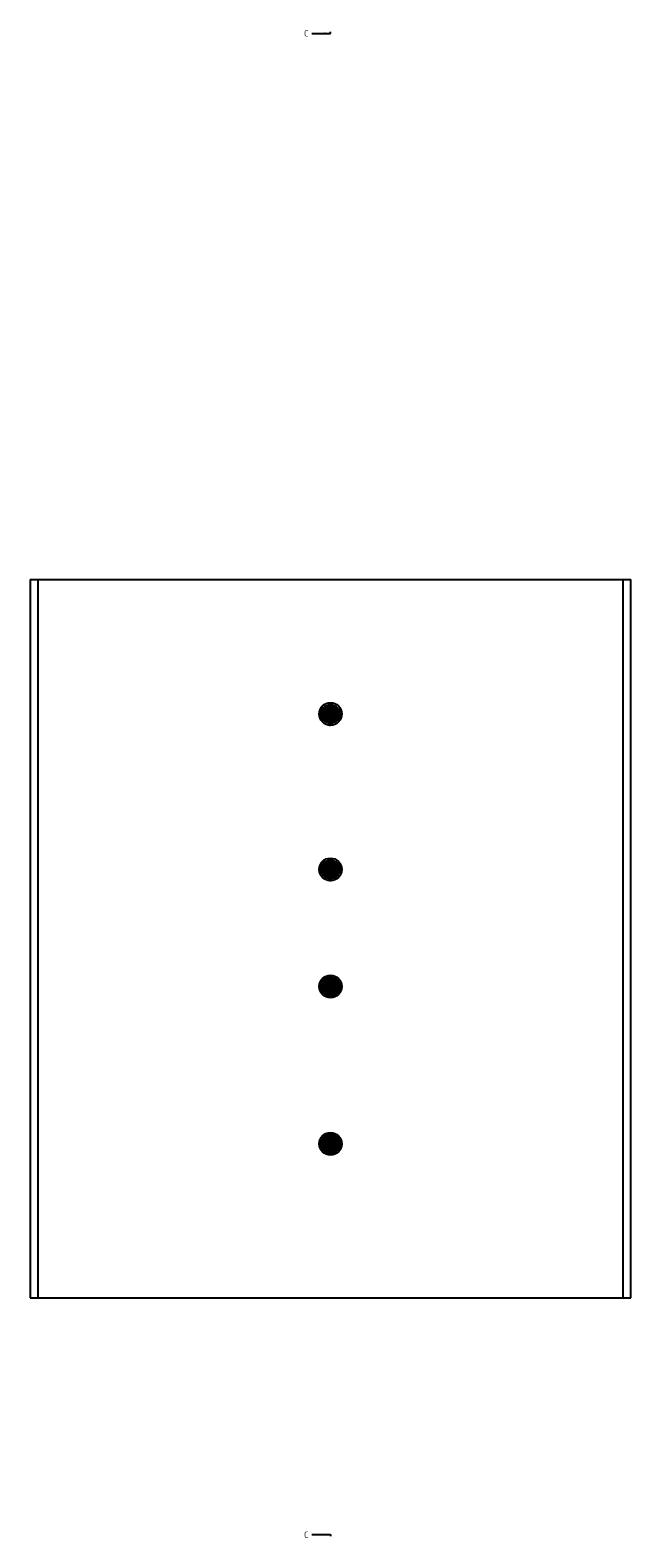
# Paper-space layout 'Installation' of a CAD drawing. Header units: millimetres. Extents: x -1955 to 1591, y -814 to 1201.
# Tile 1 of 7: x -1955 to -1275, y -814 to 894. Entities that reach past the tile are written whole.
import ezdxf
from ezdxf.enums import TextEntityAlignment as Align
from ezdxf.lldxf.tags import DXFTag

# ---------------------------------------------------------------- set-up
doc = ezdxf.new("R2010")
doc.units = ezdxf.units.MM
for name, color, linetype in [('Default', 7, 'Continuous'), ('G0.5-ORING', 7, 'Continuous'), ('HAW-12G-MTK', 7, 'Continuous'), ('HAW-12G-OTK', 7, 'Continuous'), ('SRD-X1-12G', 7, 'Continuous'), ('SRV-X1-12G', 7, 'Continuous'), ('WALL-THICK', 7, 'Continuous')]:
    doc.layers.add(name, color=color, linetype=linetype)
doc.styles.add('SEACAD_Solid_Edge_ISO', font='seiso.ttf')
tags = doc.linetypes.add('CENTER2', pattern=[28.575, 19.05, -3.175, 3.175, -3.175]).pattern_tags.tags
tags[10:11] = [DXFTag(74, 4), DXFTag(75, 0), DXFTag(340, '0'), DXFTag(46, 0.0), DXFTag(50, 0.0), DXFTag(44, 0.0), DXFTag(45, 0.0)]
tags[8:9] = [DXFTag(74, 4), DXFTag(75, 0), DXFTag(340, '0'), DXFTag(46, 0.0), DXFTag(50, 0.0), DXFTag(44, 0.0), DXFTag(45, 0.0)]
tags[6:7] = [DXFTag(74, 4), DXFTag(75, 0), DXFTag(340, '0'), DXFTag(46, 0.0), DXFTag(50, 0.0), DXFTag(44, 0.0), DXFTag(45, 0.0)]
tags[4:5] = [DXFTag(74, 4), DXFTag(75, 0), DXFTag(340, '0'), DXFTag(46, 0.0), DXFTag(50, 0.0), DXFTag(44, 0.0), DXFTag(45, 0.0)]
tags = doc.linetypes.add('HIDDEN2', pattern=[4.7625, 3.175, -1.5875]).pattern_tags.tags
tags[6:7] = [DXFTag(74, 4), DXFTag(75, 0), DXFTag(340, '0'), DXFTag(46, 0.0), DXFTag(50, 0.0), DXFTag(44, 0.0), DXFTag(45, 0.0)]
tags[4:5] = [DXFTag(74, 4), DXFTag(75, 0), DXFTag(340, '0'), DXFTag(46, 0.0), DXFTag(50, 0.0), DXFTag(44, 0.0), DXFTag(45, 0.0)]

# ---------------------------------------------------------------- blocks, each defined once
blk = doc.blocks.new('SE7')
at = {"layer": 'G0.5-ORING', "color": 7, "linetype": 'HIDDEN2'}
for centre, radius in [((-1614.6, -56.8), 7.78), ((-1614.6, -56.8), 6.42), ((-1614.6, -367.6), 7.78), ((-1614.6, -367.6), 6.42)]:
    blk.add_circle(centre, radius, dxfattribs=at)
at = {"layer": 'HAW-12G-MTK', "color": 7, "linetype": 'HIDDEN2'}
for p, q in [((-1615.8, 110.3), (-1616, 106.5)), ((-1614.3, 106.4), (-1614.1, 110.3)), ((-1615.7, -198.3), (-1615.8, -202.1)), ((-1614.1, -202.1), (-1614, -198.3))]:
    blk.add_line(p, q, dxfattribs=at)
for centre, radius in [((-1614.6, 119.2), 9.62), ((-1614.6, 119.2), 7.92), ((-1614.6, 119.2), 6.38), ((-1614.6, -189.4), 9.62), ((-1614.6, -189.4), 7.92), ((-1614.6, -189.4), 6.38)]:
    blk.add_circle(centre, radius, dxfattribs=at)
for centre, radius, start, end in [((-1614.6, 119.2), 9.35, 270.8924, 264.2676), ((-1614.6, 119.2), 12.7, 263.7566, 265.7456), ((-1614.6, 119.2), 9.35, 267.58, 270.8924), ((-1614.6, 119.2), 12.7, 269.4183, 271.3979), ((-1614.6, -189.4), 9.35, 271.6302, 265.0054), ((-1614.6, -189.4), 9.35, 268.3178, 271.6302)]:
    blk.add_arc(centre, radius, start, end, dxfattribs=at)
for centre, major_axis in [((-1615.2, 105.7), (-0.04, -0.937)), ((-1615, -202.9), (-0.028, -0.937))]:
    blk.add_ellipse(centre, major_axis=major_axis, ratio=0.906308, start_param=2.637978, end_param=3.645207, dxfattribs=at)
for points, knots in [([(-1614.5, 109.9), (-1614.4, 109.9), (-1614.3, 110), (-1614.3, 110), (-1614.2, 110.1), (-1614.2, 110.1), (-1614.2, 110.2), (-1614.1, 110.2), (-1614.1, 110.3), (-1614.1, 110.4), (-1614.2, 110.4), (-1614.2, 110.5), (-1614.3, 110.6), (-1614.3, 110.6), (-1614.4, 110.7), (-1614.5, 110.7), (-1614.5, 110.7), (-1614.6, 110.7), (-1614.7, 110.8), (-1614.8, 110.8), (-1614.8, 110.8), (-1614.9, 110.8), (-1615, 110.8), (-1615.1, 110.8), (-1615.2, 110.8), (-1615.2, 110.8), (-1615.3, 110.8), (-1615.4, 110.8), (-1615.4, 110.7), (-1615.5, 110.7), (-1615.6, 110.7), (-1615.6, 110.7), (-1615.7, 110.6), (-1615.7, 110.6), (-1615.8, 110.5), (-1615.8, 110.5), (-1615.8, 110.4), (-1615.8, 110.3), (-1615.8, 110.3), (-1615.8, 110.2), (-1615.8, 110.1), (-1615.7, 110.1), (-1615.6, 110), (-1615.6, 110), (-1615.6, 109.9), (-1615.5, 109.9)], [0, 0, 0, 0, 0.07074, 0.07074, 0.07074, 0.14095, 0.14095, 0.14095, 0.221387, 0.221387, 0.221387, 0.310642, 0.310642, 0.310642, 0.381624, 0.381624, 0.381624, 0.438337, 0.438337, 0.438337, 0.495638, 0.495638, 0.495638, 0.544726, 0.544726, 0.544726, 0.592282, 0.592282, 0.592282, 0.645626, 0.645626, 0.645626, 0.709856, 0.709856, 0.709856, 0.78771, 0.78771, 0.78771, 0.876284, 0.876284, 0.876284, 0.964994, 0.964994, 0.964994, 1, 1, 1, 1]), ([(-1615.7, -198.3), (-1615.7, -198.3), (-1615.7, -198.3), (-1615.7, -198.4), (-1615.7, -198.5), (-1615.6, -198.5), (-1615.5, -198.6), (-1615.5, -198.6), (-1615.5, -198.7), (-1615.4, -198.7)], [0.816576, 0.816576, 0.816576, 0.816576, 0.8762839, 0.8762839, 0.8762839, 0.9649944, 0.9649944, 0.9649944, 1, 1, 1, 1]), ([(-1614.3, -198.7), (-1614.3, -198.7), (-1614.2, -198.6), (-1614.1, -198.6), (-1614.1, -198.5), (-1614.1, -198.5), (-1614, -198.4), (-1614, -198.4), (-1614, -198.3), (-1614, -198.3)], [0, 0, 0, 0, 0.0707396, 0.0707396, 0.0707396, 0.1409501, 0.1409501, 0.1409501, 0.1833523, 0.1833523, 0.1833523, 0.1833523])]:
    blk.add_open_spline(points, degree=3, knots=knots, dxfattribs=at)
at = {"layer": 'HAW-12G-OTK', "color": 7, "linetype": 'HIDDEN2'}
for p, q in [((-1615.6, -65.7), (-1615.7, -69.5)), ((-1614, -69.6), (-1613.9, -65.7)), ((-1615.8, -376.4), (-1616, -380.3)), ((-1614.3, -380.3), (-1614.1, -376.5))]:
    blk.add_line(p, q, dxfattribs=at)
for centre, radius in [((-1614.6, -56.8), 9.62), ((-1614.6, -56.8), 7.92), ((-1614.6, -56.8), 7.95), ((-1614.6, -56.8), 7.47), ((-1614.6, -56.8), 6.55), ((-1614.6, -367.6), 9.62), ((-1614.6, -367.6), 7.92), ((-1614.6, -367.6), 7.95), ((-1614.6, -367.6), 7.47), ((-1614.6, -367.6), 6.55)]:
    blk.add_circle(centre, radius, dxfattribs=at)
for centre, radius, start, end in [((-1614.6, -56.8), 9.35, 272.3336, 265.7088), ((-1614.6, -56.8), 9.35, 265.7088, 269.0212), ((-1614.6, -56.8), 9.35, 269.0212, 272.3336), ((-1614.6, -56.8), 12.7, 265.1978, 267.1868), ((-1614.6, -56.8), 12.7, 270.8595, 272.8391), ((-1614.6, -367.6), 9.35, 271.0328, 264.408), ((-1614.6, -367.6), 9.35, 267.7204, 271.0328)]:
    blk.add_arc(centre, radius, start, end, dxfattribs=at)
for centre, major_axis in [((-1614.8, -70.4), (-0.016, -0.938)), ((-1615.1, -381.1), (-0.037, -0.937))]:
    blk.add_ellipse(centre, major_axis=major_axis, ratio=0.906308, start_param=2.637978, end_param=3.645207, dxfattribs=at)
for points, knots in [([(-1614.2, -66.2), (-1614.1, -66.1), (-1614.1, -66.1), (-1614, -66), (-1614, -66), (-1613.9, -65.9), (-1613.9, -65.8), (-1613.9, -65.8), (-1613.9, -65.7), (-1613.9, -65.7), (-1613.9, -65.6), (-1614, -65.5), (-1614, -65.5), (-1614.1, -65.4), (-1614.2, -65.4), (-1614.2, -65.3), (-1614.3, -65.3), (-1614.4, -65.3), (-1614.5, -65.3), (-1614.5, -65.2), (-1614.6, -65.2), (-1614.7, -65.2), (-1614.8, -65.2), (-1614.9, -65.2), (-1615, -65.2), (-1615, -65.2), (-1615.1, -65.3), (-1615.2, -65.3), (-1615.2, -65.3), (-1615.3, -65.3), (-1615.3, -65.4), (-1615.4, -65.4), (-1615.5, -65.4), (-1615.5, -65.5), (-1615.6, -65.5), (-1615.6, -65.6), (-1615.6, -65.6), (-1615.6, -65.7), (-1615.6, -65.8), (-1615.6, -65.9), (-1615.5, -65.9), (-1615.5, -66), (-1615.4, -66.1), (-1615.4, -66.1), (-1615.3, -66.1), (-1615.3, -66.1)], [0, 0, 0, 0, 0.07074, 0.07074, 0.07074, 0.14095, 0.14095, 0.14095, 0.221387, 0.221387, 0.221387, 0.310642, 0.310642, 0.310642, 0.381624, 0.381624, 0.381624, 0.438337, 0.438337, 0.438337, 0.495638, 0.495638, 0.495638, 0.544726, 0.544726, 0.544726, 0.592282, 0.592282, 0.592282, 0.645626, 0.645626, 0.645626, 0.709856, 0.709856, 0.709856, 0.78771, 0.78771, 0.78771, 0.876284, 0.876284, 0.876284, 0.964994, 0.964994, 0.964994, 1, 1, 1, 1]), ([(-1615.8, -376.4), (-1615.8, -376.5), (-1615.8, -376.5), (-1615.8, -376.6), (-1615.8, -376.7), (-1615.7, -376.7), (-1615.6, -376.8), (-1615.6, -376.8), (-1615.6, -376.8), (-1615.5, -376.9)], [0.816576, 0.816576, 0.816576, 0.816576, 0.8762839, 0.8762839, 0.8762839, 0.9649944, 0.9649944, 0.9649944, 1, 1, 1, 1]), ([(-1614.4, -376.9), (-1614.4, -376.9), (-1614.3, -376.8), (-1614.2, -376.8), (-1614.2, -376.7), (-1614.1, -376.7), (-1614.1, -376.6), (-1614.1, -376.6), (-1614.1, -376.5), (-1614.1, -376.5)], [0, 0, 0, 0, 0.0707396, 0.0707396, 0.0707396, 0.1409501, 0.1409501, 0.1409501, 0.1833523, 0.1833523, 0.1833523, 0.1833523])]:
    blk.add_open_spline(points, degree=3, knots=knots, dxfattribs=at)
at = {"layer": 'SRD-X1-12G', "color": 7, "linetype": 'HIDDEN2'}
for p, q in [((-1627.1, -187.2), (-1627.2, -187.2)), ((-1627.1, -187.4), (-1627.2, -187.4)), ((-1627.1, -187.4), (-1627.2, -187.4)), ((-1627, -186.7), (-1627.1, -186.7)), ((-1626.9, -186.5), (-1627, -186.4)), ((-1626.8, -185.9), (-1626.9, -185.9)), ((-1626.8, -185.9), (-1626.9, -185.9)), ((-1626.6, -185.4), (-1626.7, -185.4)), ((-1626.6, -185.2), (-1626.6, -185.1)), ((-1626.3, -184.5), (-1626.4, -184.4)), ((-1626.3, -184.6), (-1626.4, -184.5)), ((-1626.3, -184.6), (-1626.4, -184.6)), ((-1626.4, -184.6), (-1626.3, -184.6)), ((-1626.1, -184), (-1626.2, -184)), ((-1626, -183.8), (-1626, -183.7)), ((-1625.1, -182.3), (-1625.2, -182.3)), ((-1625.1, -182.2), (-1625.1, -182.1)), ((-1625, -182.2), (-1625.1, -182.1)), ((-1625.1, -182.1), (-1625.1, -182.1)), ((-1624.9, -182), (-1625, -182)), ((-1623.4, -180.1), (-1623.5, -180.3)), ((-1623.2, -180), (-1623.2, -179.9)), ((-1623.2, -180), (-1623.2, -179.9)), ((-1621, -178.5), (-1621.1, -178.4)), ((-1620.9, -178.4), (-1621, -178.3)), ((-1620.9, -178.3), (-1621, -178.3)), ((-1620.8, -178.3), (-1620.9, -178.3)), ((-1620.7, -178.3), (-1620.7, -178.2)), ((-1611.9, -179.1), (-1617.8, -179.2)), ((-1616.6, -187.8), (-1616.4, -187.5)), ((-1616.3, -187.6), (-1616.5, -187.9)), ((-1616.4, -187.5), (-1615.8, -186.6)), ((-1614.9, -185.8), (-1616.3, -187.6)), ((-1615.2, -185.7), (-1614.4, -184.2)), ((-1613.5, -184.3), (-1613.1, -185.9)), ((-1612.5, -188.1), (-1613.5, -185.9)), ((-1613.1, -185.9), (-1612.4, -188.1)), ((-1627.2, -188.1), (-1627.3, -188.1)), ((-1627.2, -188.1), (-1627.3, -188.1)), ((-1627.2, -188.2), (-1627.3, -188.2)), ((-1627.3, -188.7), (-1627.3, -188.7)), ((-1627.3, -188.8), (-1627.3, -188.8)), ((-1627.3, -188.9), (-1627.3, -188.9)), ((-1627.3, -188.9), (-1627.3, -188.9)), ((-1627.3, -188.9), (-1627.3, -188.9)), ((-1627.3, -188.9), (-1627.3, -188.9)), ((-1627.3, -188.9), (-1627.3, -188.9)), ((-1627.2, -190.3), (-1627.3, -190.3)), ((-1627.2, -190.3), (-1627.3, -190.3)), ((-1627.2, -190.9), (-1627.3, -191)), ((-1627.1, -191.2), (-1627.2, -191.2)), ((-1627, -191.7), (-1627.1, -191.7)), ((-1627, -191.9), (-1627.1, -192)), ((-1626.9, -192.5), (-1627, -192.5)), ((-1626.7, -193), (-1626.8, -193)), ((-1626.7, -193.2), (-1626.7, -193.3)), ((-1626.4, -193.9), (-1626.5, -193.9)), ((-1626.4, -194.1), (-1626.4, -194.1)), ((-1626.1, -194.6), (-1626.2, -194.6)), ((-1626, -194.8), (-1626.1, -194.8)), ((-1625.7, -195.4), (-1625.8, -195.5)), ((-1625.7, -195.4), (-1625.8, -195.5)), ((-1625.7, -195.4), (-1625.8, -195.4)), ((-1625.7, -195.4), (-1625.8, -195.4)), ((-1625.5, -195.8), (-1625.6, -195.8)), ((-1625.5, -195.8), (-1625.6, -195.8)), ((-1625.5, -195.8), (-1625.6, -195.9)), ((-1625.3, -196.2), (-1625.4, -196.2)), ((-1625.2, -196.2), (-1625.3, -196.3)), ((-1625.2, -196.2), (-1625.3, -196.2)), ((-1625.3, -196.2), (-1625.3, -196.3)), ((-1625.1, -196.4), (-1625.2, -196.5)), ((-1624.9, -196.7), (-1625, -196.7)), ((-1624.9, -196.7), (-1625, -196.8)), ((-1624.9, -196.7), (-1625, -196.7)), ((-1624.9, -196.8), (-1624.9, -196.8)), ((-1624.9, -196.8), (-1624.9, -196.8)), ((-1624.6, -197.1), (-1624.7, -197.2)), ((-1624.6, -197.2), (-1624.6, -197.2)), ((-1624.5, -197.2), (-1624.6, -197.3)), ((-1624.5, -197.3), (-1624.5, -197.3)), ((-1611.4, -199.5), (-1617.3, -199.6)), ((-1617, -190.3), (-1616.8, -190.3)), ((-1616.1, -192.8), (-1616.8, -190.7)), ((-1616.7, -190.7), (-1615.7, -192.8)), ((-1615.7, -194.4), (-1616.1, -192.8)), ((-1614, -193.1), (-1614.8, -194.6)), ((-1614.4, -193), (-1612.9, -191.1)), ((-1612.8, -191.2), (-1614, -193.1)), ((-1612.6, -190.9), (-1612.8, -191.2)), ((-1612.7, -190.8), (-1612.6, -190.9)), ((-1612.4, -188.4), (-1612.5, -188.1)), ((-1623.1, -358.1), (-1623.3, -358.3)), ((-1622.9, -358), (-1623, -357.9)), ((-1622.9, -358), (-1623, -357.9)), ((-1620.8, -356.5), (-1620.8, -356.4)), ((-1620.6, -356.3), (-1620.7, -356.4)), ((-1620.7, -356.4), (-1620.7, -356.4)), ((-1620.6, -356.4), (-1620.6, -356.3)), ((-1620.4, -356.3), (-1620.5, -356.2)), ((-1611.6, -357.4), (-1617.6, -357.4)), ((-1627.2, -366), (-1627.3, -366)), ((-1627.2, -366), (-1627.3, -366)), ((-1627.2, -366.1), (-1627.3, -366.1)), ((-1627.2, -366.6), (-1627.3, -366.6)), ((-1627.2, -366.7), (-1627.3, -366.7)), ((-1627.2, -366.8), (-1627.3, -366.8)), ((-1627.2, -366.8), (-1627.3, -366.8)), ((-1627.2, -366.8), (-1627.3, -366.8)), ((-1627.3, -366.8), (-1627.2, -366.8)), ((-1627.3, -368.2), (-1627.3, -368.2)), ((-1627.3, -368.2), (-1627.3, -368.2)), ((-1627.2, -369.1), (-1627.3, -369.1)), ((-1627.1, -365.3), (-1627.2, -365.3)), ((-1627.1, -365.3), (-1627.2, -365.3)), ((-1627.2, -366.8), (-1627.2, -366.8)), ((-1627.1, -369.6), (-1627.2, -369.6)), ((-1627, -365.1), (-1627.1, -365.1)), ((-1627.1, -369.8), (-1627.1, -369.9)), ((-1626.9, -364.6), (-1627, -364.6)), ((-1627, -370.4), (-1627, -370.4)), ((-1627, -370.4), (-1627, -370.4)), ((-1626.9, -364.4), (-1626.9, -364.3)), ((-1626.8, -370.9), (-1626.9, -370.9)), ((-1626.7, -363.8), (-1626.8, -363.8)), ((-1626.7, -363.8), (-1626.8, -363.8)), ((-1626.7, -371.2), (-1626.8, -371.2)), ((-1626.5, -363.3), (-1626.6, -363.3)), ((-1626.5, -371.8), (-1626.6, -371.8)), ((-1626.5, -363.1), (-1626.5, -363)), ((-1626.5, -372), (-1626.5, -372)), ((-1626.2, -362.5), (-1626.3, -362.5)), ((-1626.2, -362.5), (-1626.3, -362.5)), ((-1626.3, -362.5), (-1626.2, -362.5)), ((-1626.3, -372.5), (-1626.3, -372.5)), ((-1626.2, -362.4), (-1626.2, -362.3)), ((-1626.1, -362.3), (-1626.2, -362.3)), ((-1626.2, -372.7), (-1626.2, -372.8)), ((-1625.9, -361.9), (-1626, -361.9)), ((-1625.8, -361.7), (-1625.9, -361.7)), ((-1625.9, -373.3), (-1625.9, -373.4)), ((-1625.9, -373.3), (-1625.9, -373.4)), ((-1625.9, -373.3), (-1625.9, -373.4)), ((-1625.9, -373.3), (-1625.9, -373.4)), ((-1625.7, -373.7), (-1625.7, -373.8)), ((-1625.7, -373.7), (-1625.7, -373.8)), ((-1625.6, -373.8), (-1625.7, -373.8)), ((-1625.4, -374.1), (-1625.5, -374.2)), ((-1625.4, -374.2), (-1625.5, -374.2)), ((-1625.4, -374.2), (-1625.5, -374.2)), ((-1625.4, -374.2), (-1625.4, -374.1)), ((-1625.3, -374.4), (-1625.4, -374.4)), ((-1625.1, -374.6), (-1625.2, -374.7)), ((-1625.1, -374.6), (-1625.2, -374.7)), ((-1625.1, -374.7), (-1625.2, -374.7)), ((-1625, -374.7), (-1625.1, -374.8)), ((-1625, -374.7), (-1625.1, -374.8)), ((-1624.9, -360.2), (-1625, -360.2)), ((-1624.9, -360.2), (-1624.9, -360.1)), ((-1624.9, -360.1), (-1624.9, -360.1)), ((-1624.9, -360.1), (-1624.9, -360.1)), ((-1624.8, -375.1), (-1624.9, -375.1)), ((-1624.8, -360), (-1624.8, -359.9)), ((-1624.8, -375.1), (-1624.8, -375.2)), ((-1624.7, -375.2), (-1624.8, -375.2)), ((-1624.7, -375.3), (-1624.7, -375.3)), ((-1617, -368.5), (-1616.9, -368.4)), ((-1616.2, -370.9), (-1616.9, -368.8)), ((-1616.7, -368.8), (-1615.8, -370.9)), ((-1616.6, -366), (-1616.4, -365.7)), ((-1616.3, -365.7), (-1616.5, -366.1)), ((-1616.4, -365.7), (-1615.8, -364.8)), ((-1614.8, -364), (-1616.3, -365.7)), ((-1615.9, -372.6), (-1616.2, -370.9)), ((-1615.1, -363.8), (-1614.3, -362.4)), ((-1614.1, -371.3), (-1614.9, -372.7)), ((-1614.4, -371.2), (-1612.9, -369.4)), ((-1612.8, -369.4), (-1614.1, -371.3)), ((-1613.4, -362.5), (-1613, -364.2)), ((-1612.5, -366.3), (-1613.4, -364.2)), ((-1613, -364.2), (-1612.3, -366.3)), ((-1612.6, -369.1), (-1612.8, -369.4)), ((-1612.7, -369.1), (-1612.6, -369.1)), ((-1612.3, -366.7), (-1612.5, -366.3)), ((-1611.6, -377.8), (-1617.6, -377.8))]:
    blk.add_line(p, q, dxfattribs=at)
at = {"layer": 'SRD-X1-12G', "color": 7, "linetype": 'Continuous'}
for p, q in [((-1626.3, -184.4), (-1626.3, -184.4)), ((-1612.6, -187.7), (-1611.9, -187.2)), ((-1612.2, -188.4), (-1612.6, -187.7)), ((-1627.3, -189.4), (-1627.4, -189.4)), ((-1627.3, -189.6), (-1627.4, -189.6)), ((-1627.2, -190.3), (-1627.3, -190.3)), ((-1626.9, -192.5), (-1627, -192.5)), ((-1611.5, -188), (-1612.2, -188.4)), ((-1627.3, -367.3), (-1627.4, -367.3)), ((-1627.3, -367.5), (-1627.4, -367.5)), ((-1627.3, -368.2), (-1627.3, -368.2)), ((-1627.2, -368.8), (-1627.3, -368.8)), ((-1612.6, -365.9), (-1611.9, -365.5)), ((-1612.2, -366.7), (-1612.6, -365.9)), ((-1611.5, -366.2), (-1612.2, -366.7))]:
    blk.add_line(p, q, dxfattribs=at)
for centre, radius in [((-1614.6, -189.4), 12.8), ((-1614.6, -189.4), 9.9), ((-1614.6, -189.4), 9.5), ((-1614.6, -189.4), 7.65), ((-1614.6, -189.4), 5.1), ((-1614.6, -189.4), 4.42), ((-1614.6, -189.4), 3.4), ((-1615.5, -187.2), 0.34), ((-1613.6, -187.3), 0.34), ((-1616.8, -188.7), 0.34), ((-1616.6, -190.6), 0.34), ((-1615, -191.7), 0.34), ((-1614.6, -189.4), 0.34), ((-1613.1, -191.2), 0.34), ((-1612.3, -189.4), 0.34), ((-1614.6, -367.6), 12.8), ((-1614.6, -367.6), 9.9), ((-1614.6, -367.6), 9.5), ((-1614.6, -367.6), 7.65), ((-1614.6, -367.6), 5.1), ((-1614.6, -367.6), 4.42), ((-1614.6, -367.6), 3.4), ((-1616.8, -366.8), 0.34), ((-1616.6, -368.7), 0.34), ((-1615.5, -365.4), 0.34), ((-1615.1, -369.9), 0.34), ((-1614.6, -367.6), 0.34), ((-1613.5, -365.5), 0.34), ((-1613.2, -369.4), 0.34), ((-1612.3, -367.7), 0.34)]:
    blk.add_circle(centre, radius, dxfattribs=at)
at = {"layer": 'SRD-X1-12G', "color": 7, "linetype": 'HIDDEN2'}
for centre, radius in [((-1614.6, -189.4), 10.6), ((-1614.6, -189.4), 8.91), ((-1614.6, -189.4), 5.91), ((-1614.6, -189.4), 2.34), ((-1614.6, -189.4), 2.29), ((-1614.6, -189.4), 2.17), ((-1614.6, -189.4), 2.13), ((-1614.6, -189.4), 1.91), ((-1614.6, -367.6), 10.6), ((-1614.6, -367.6), 8.91), ((-1614.6, -367.6), 5.91), ((-1614.6, -367.6), 2.34), ((-1614.6, -367.6), 2.29), ((-1614.6, -367.6), 2.17), ((-1614.6, -367.6), 2.13), ((-1614.6, -367.6), 1.91)]:
    blk.add_circle(centre, radius, dxfattribs=at)
for centre, radius, start, end in [((-1614.6, -189.4), 12.7, 164.1805, 167.8065), ((-1614.5, -189.4), 12.8, 161.7412, 164.1668), ((-1614.6, -189.4), 12.7, 160.6633, 161.7275), ((-1614.6, -189.4), 12.7, 157.1976, 158.043), ((-1614.6, -189.4), 12.7, 153.8424, 157.1976), ((-1614.6, -189.4), 12.7, 132.4382, 146.1251), ((-1614.6, -189.4), 12.7, 144.4322, 145.3932), ((-1614.6, -189.4), 12.7, 134.8946, 136.4778), ((-1614.6, -189.4), 12.8, 120.5823, 132.4382), ((-1614.6, -189.4), 12.7, 130.0435, 132.4382), ((-1614.6, -189.4), 12.7, 118.7512, 125.5408), ((-1633.1, -175), 21.2, 322.0527, 334.1113), ((-1614, -184.4), 0.51, 10.866, 154.6736), ((-1593, -180), 21.3, 191.4478, 203.4674), ((-1614.6, -189.4), 12.7, 174.3883, 177.1121), ((-1614.6, -189.4), 12.7, 180.2308, 184.2355), ((-1614.6, -189.4), 12.7, 184.2355, 188.2402), ((-1614.5, -189.3), 12.8, 190.7294, 194.1169), ((-1614.6, -189.4), 12.7, 200.7904, 201.8544), ((-1614.6, -189.4), 12.7, 204.4164, 208.5113), ((-1614.3, -189.2), 13, 208.5377, 210.794), ((-1614.6, -189.4), 12.7, 212.7842, 215.8699), ((-1614.6, -189.4), 2.55, 143.1196, 202.42), ((-1636.2, -198.7), 21.3, 11.4478, 23.4674), ((-1617.7, -189.3), 1.84, 51.1786, 55.0461), ((-1615.2, -194.3), 0.51, 190.866, 334.6736), ((-1596.1, -203.7), 21.2, 142.0527, 154.1113), ((-1614.6, -189.4), 2.55, 323.1196, 22.42), ((-1611.6, -190.1), 1.84, 110.4936, 114.361), ((-1614.6, -367.6), 12.7, 131.071, 144.758), ((-1614.6, -367.6), 12.7, 133.5274, 135.1106), ((-1614.6, -367.6), 12.7, 119.2152, 131.071), ((-1614.6, -367.6), 12.7, 128.6763, 131.071), ((-1614.6, -367.6), 12.7, 117.3841, 124.1737), ((-1614.6, -367.6), 12.7, 173.0212, 175.745), ((-1614.6, -367.6), 12.7, 178.8637, 182.8684), ((-1614.6, -367.6), 12.7, 182.8684, 186.873), ((-1614.5, -367.5), 12.8, 189.3622, 192.7498), ((-1614.6, -367.6), 12.7, 162.8134, 166.4394), ((-1614.5, -367.6), 12.8, 160.3741, 162.7997), ((-1614.6, -367.6), 12.7, 159.2961, 160.3604), ((-1614.6, -367.6), 12.7, 199.4232, 200.4872), ((-1614.6, -367.6), 12.7, 203.0493, 207.1442), ((-1614.6, -367.6), 12.7, 152.4752, 155.8304), ((-1614.6, -367.6), 12.7, 155.8304, 156.6759), ((-1614.3, -367.4), 13, 207.1705, 209.4269), ((-1614.6, -367.6), 12.7, 211.417, 214.5027), ((-1614.6, -367.6), 12.7, 143.0651, 144.0261), ((-1614.6, -367.6), 2.55, 141.7525, 201.0528), ((-1636.4, -376.4), 21.3, 10.0806, 22.1002), ((-1617.7, -367.5), 1.84, 49.8114, 53.6788), ((-1632.8, -352.7), 21.2, 320.6855, 332.7442), ((-1615.4, -372.5), 0.51, 189.4988, 333.3065), ((-1596.4, -382.4), 21.2, 140.6855, 152.7442), ((-1613.9, -362.6), 0.51, 9.4988, 153.3065), ((-1592.8, -358.8), 21.3, 190.0806, 202.1002), ((-1614.6, -367.6), 2.55, 321.7525, 21.0528), ((-1611.6, -368.4), 1.84, 109.1265, 112.994)]:
    blk.add_arc(centre, radius, start, end, dxfattribs=at)
at = {"layer": 'SRD-X1-12G', "color": 7, "linetype": 'Continuous'}
for centre, start, end in [((-1614.6, -189.4), 132.4382, 144.5473), ((-1614.6, -189.4), 181.2951, 184.2355), ((-1614.6, -189.4), 184.2355, 187.1759), ((-1614.6, -367.6), 131.071, 143.1802), ((-1614.6, -367.6), 179.9279, 182.8684), ((-1614.6, -367.6), 182.8684, 185.8088)]:
    blk.add_arc(centre, 12.8, start, end, dxfattribs=at)
at = {"layer": 'SRD-X1-12G', "color": 7, "linetype": 'HIDDEN2'}
for centre, major_axis, ratio, start_param, end_param in [((-1616.1, -187.8), (-0.344, 0.249), 0.177474, 5.481524, 6.283185), ((-1613.9, -184.4), (0.417, 0.08), 0.245571, 0.000073, 1.486445), ((-1615.2, -194.4), (0.384, -0.182), 0.245571, 4.79674, 6.283112), ((-1616.1, -366), (-0.338, 0.258), 0.177474, 5.481524, 6.283185), ((-1615.3, -372.6), (0.38, -0.191), 0.245571, 4.79674, 6.283112), ((-1613.8, -362.6), (0.419, 0.07), 0.245571, 0.000073, 1.486445)]:
    blk.add_ellipse(centre, major_axis=major_axis, ratio=ratio, start_param=start_param, end_param=end_param, dxfattribs=at)
for points, knots in [([(-1614.4, -184.2), (-1614.4, -184.2), (-1614.4, -184.2), (-1614.4, -184.1), (-1614.4, -184.1), (-1614.4, -184.1), (-1614.3, -184.1), (-1614.3, -184.1), (-1614.3, -184.2), (-1614.2, -184.2), (-1614.2, -184.2), (-1614.2, -184.2), (-1614.2, -184.2), (-1614.1, -184.2), (-1614.1, -184.2), (-1614.1, -184.2), (-1614.1, -184.2), (-1614.1, -184.2), (-1614, -184.2), (-1614, -184.2), (-1614, -184.2)], [0, 0, 0, 0, 0.096762, 0.188682, 0.27576, 0.357993, 0.435381, 0.507922, 0.575616, 0.63846, 0.696453, 0.749595, 0.797884, 0.84132, 0.879902, 0.91363, 0.942503, 0.966522, 0.985687, 1, 1, 1, 1]), ([(-1613.9, -184.3), (-1613.9, -184.3), (-1613.9, -184.2), (-1613.9, -184.2), (-1613.9, -184.2), (-1614, -184.2), (-1614, -184.2), (-1614, -184.2), (-1614, -184.2)], [0, 0, 0, 0, 0.122255, 0.237285, 0.360088, 0.503182, 0.766394, 1, 1, 1, 1]), ([(-1615.3, -194.5), (-1615.3, -194.5), (-1615.4, -194.5), (-1615.4, -194.5), (-1615.5, -194.5), (-1615.5, -194.5), (-1615.6, -194.5), (-1615.7, -194.5), (-1615.7, -194.5), (-1615.7, -194.4), (-1615.7, -194.4)], [0, 0, 0, 0, 0.039045, 0.102708, 0.190975, 0.303818, 0.441195, 0.603059, 0.789349, 1, 1, 1, 1]), ([(-1615.3, -194.5), (-1615.3, -194.5), (-1615.3, -194.5), (-1615.3, -194.5), (-1615.3, -194.5), (-1615.3, -194.5), (-1615.2, -194.5), (-1615.2, -194.5), (-1615.2, -194.5)], [0, 0, 0, 0, 0.122267, 0.2373, 0.360102, 0.503192, 0.766409, 1, 1, 1, 1]), ([(-1615.5, -372.6), (-1615.5, -372.6), (-1615.5, -372.6), (-1615.5, -372.6), (-1615.6, -372.7), (-1615.6, -372.7), (-1615.7, -372.7), (-1615.8, -372.6), (-1615.8, -372.6), (-1615.8, -372.6), (-1615.9, -372.6)], [0, 0, 0, 0, 0.039045, 0.102708, 0.190975, 0.303818, 0.441195, 0.603059, 0.789349, 1, 1, 1, 1]), ([(-1615.5, -372.6), (-1615.5, -372.6), (-1615.4, -372.7), (-1615.4, -372.7), (-1615.4, -372.7), (-1615.4, -372.7), (-1615.3, -372.7), (-1615.3, -372.7), (-1615.3, -372.7)], [0, 0, 0, 0, 0.122267, 0.2373, 0.360102, 0.503192, 0.766409, 1, 1, 1, 1]), ([(-1614.3, -362.4), (-1614.3, -362.4), (-1614.3, -362.4), (-1614.3, -362.4), (-1614.3, -362.3), (-1614.2, -362.3), (-1614.2, -362.4), (-1614.2, -362.4), (-1614.1, -362.4), (-1614.1, -362.4), (-1614.1, -362.4), (-1614.1, -362.4), (-1614, -362.4), (-1614, -362.4), (-1614, -362.4), (-1614, -362.4), (-1613.9, -362.4), (-1613.9, -362.4), (-1613.9, -362.4), (-1613.9, -362.5), (-1613.9, -362.5)], [0, 0, 0, 0, 0.096762, 0.188682, 0.27576, 0.357993, 0.435381, 0.507922, 0.575616, 0.63846, 0.696453, 0.749595, 0.797884, 0.84132, 0.879902, 0.91363, 0.942503, 0.966522, 0.985687, 1, 1, 1, 1]), ([(-1613.8, -362.5), (-1613.8, -362.5), (-1613.8, -362.5), (-1613.8, -362.4), (-1613.8, -362.4), (-1613.8, -362.4), (-1613.9, -362.4), (-1613.9, -362.4), (-1613.9, -362.5)], [0, 0, 0, 0, 0.122255, 0.237285, 0.360088, 0.503182, 0.766394, 1, 1, 1, 1])]:
    blk.add_open_spline(points, degree=3, knots=knots, dxfattribs=at)
for points in [[(-1616.8, -190.7), (-1616.8, -190.7), (-1616.8, -190.7), (-1616.7, -190.7)], [(-1616.9, -368.8), (-1616.9, -368.8), (-1616.8, -368.8), (-1616.7, -368.8)]]:
    blk.add_open_spline(points, degree=3, dxfattribs=at)
at = {"layer": 'SRV-X1-12G', "color": 7, "linetype": 'HIDDEN2'}
for p, q in [((-1627.2, 120.8), (-1627.3, 120.8)), ((-1627.2, 120.2), (-1627.3, 120.2)), ((-1627.2, 120), (-1627.3, 120)), ((-1627.2, 120), (-1627.3, 120)), ((-1627.1, 121), (-1627.2, 121)), ((-1627, 121.6), (-1627.1, 121.6)), ((-1627, 121.6), (-1627.1, 121.6)), ((-1626.9, 122.3), (-1627, 122.4)), ((-1626.9, 122.1), (-1627, 122.1)), ((-1626.7, 123.1), (-1626.8, 123.1)), ((-1626.7, 122.9), (-1626.8, 123)), ((-1626.7, 122.9), (-1626.8, 122.9)), ((-1626.8, 122.9), (-1626.7, 122.9)), ((-1626.5, 123.5), (-1626.6, 123.6)), ((-1626.4, 123.8), (-1626.5, 123.8)), ((-1625.7, 125.3), (-1625.8, 125.4)), ((-1625.7, 125.4), (-1625.7, 125.5)), ((-1625.6, 125.4), (-1625.7, 125.5)), ((-1625.7, 125.5), (-1625.7, 125.5)), ((-1625.5, 125.6), (-1625.6, 125.7)), ((-1624.2, 114.6), (-1625.2, 120.5)), ((-1624, 127.8), (-1624, 127.8)), ((-1622, 129.5), (-1622, 129.6)), ((-1621.9, 129.6), (-1621.9, 129.7)), ((-1621.8, 129.7), (-1621.9, 129.7)), ((-1621.8, 129.7), (-1621.8, 129.7)), ((-1621.7, 129.7), (-1621.7, 129.8)), ((-1604.1, 117.9), (-1605, 123.8)), ((-1627.3, 119.3), (-1627.4, 119.3)), ((-1627.3, 119.2), (-1627.4, 119.2)), ((-1627.3, 118.7), (-1627.3, 118.7)), ((-1627.3, 118.6), (-1627.3, 118.6)), ((-1627.3, 118.6), (-1627.3, 118.6)), ((-1627.2, 118.5), (-1627.3, 118.5)), ((-1627.2, 118), (-1627.3, 118)), ((-1627.2, 117.8), (-1627.3, 117.8)), ((-1627.2, 118.5), (-1627.2, 118.5)), ((-1627.1, 117.2), (-1627.2, 117.1)), ((-1627.1, 117.2), (-1627.2, 117.1)), ((-1627, 116.5), (-1627.1, 116.5)), ((-1626.8, 115.8), (-1626.9, 115.7)), ((-1626.7, 115.5), (-1626.8, 115.5)), ((-1626.6, 115), (-1626.6, 115)), ((-1626.6, 115), (-1626.6, 115)), ((-1626.4, 114.5), (-1626.4, 114.5)), ((-1626.3, 114.3), (-1626.3, 114.2)), ((-1626, 113.7), (-1626.1, 113.6)), ((-1625.9, 113.5), (-1626, 113.4)), ((-1625.6, 113), (-1625.7, 112.9)), ((-1625.5, 112.8), (-1625.6, 112.7)), ((-1625.1, 112.2), (-1625.2, 112.2)), ((-1625.1, 112.2), (-1625.2, 112.2)), ((-1625.1, 112.2), (-1625.2, 112.1)), ((-1625.1, 112.2), (-1625.2, 112.1)), ((-1624.9, 111.9), (-1625, 111.8)), ((-1624.9, 111.9), (-1625, 111.8)), ((-1624.9, 111.8), (-1624.9, 111.7)), ((-1624.6, 111.5), (-1624.7, 111.4)), ((-1624.6, 111.4), (-1624.7, 111.4)), ((-1624.6, 111.4), (-1624.6, 111.5)), ((-1624.6, 111.4), (-1624.6, 111.4)), ((-1624.4, 111.3), (-1624.5, 111.2)), ((-1624.2, 111), (-1624.3, 110.9)), ((-1624.2, 111), (-1624.3, 111)), ((-1624.2, 111), (-1624.3, 111)), ((-1624.2, 110.9), (-1624.2, 110.8)), ((-1624.2, 110.9), (-1624.2, 110.9)), ((-1623.9, 110.6), (-1624, 110.6)), ((-1623.8, 110.6), (-1623.9, 110.5)), ((-1623.8, 110.5), (-1623.8, 110.4)), ((-1623.7, 110.4), (-1623.8, 110.4)), ((-1625.4, -50.2), (-1625.5, -50.1)), ((-1625.3, -50.1), (-1625.4, -50)), ((-1625.3, -50.1), (-1625.4, -50)), ((-1625.4, -50), (-1625.4, -50)), ((-1625.2, -49.9), (-1625.3, -49.8)), ((-1623.5, -47.8), (-1623.6, -47.8)), ((-1621.5, -46.2), (-1621.5, -46.1)), ((-1621.4, -46.1), (-1621.4, -46)), ((-1621.3, -46), (-1621.4, -46)), ((-1621.3, -46), (-1621.3, -46)), ((-1621.1, -46), (-1621.2, -45.9)), ((-1627.3, -56.7), (-1627.4, -56.7)), ((-1627.3, -56.8), (-1627.4, -56.8)), ((-1627.3, -56.8), (-1627.4, -56.8)), ((-1627.3, -56.9), (-1627.4, -56.9)), ((-1627.2, -55.4), (-1627.3, -55.4)), ((-1627.2, -56.1), (-1627.3, -56.1)), ((-1627.3, -56.2), (-1627.3, -56.2)), ((-1627.3, -56.9), (-1627.3, -56.9)), ((-1627.3, -57.4), (-1627.3, -57.4)), ((-1627.2, -57.6), (-1627.3, -57.6)), ((-1627.2, -58.3), (-1627.3, -58.3)), ((-1627.2, -58.3), (-1627.3, -58.3)), ((-1627.1, -54.6), (-1627.2, -54.6)), ((-1627.2, -55.2), (-1627.2, -55.2)), ((-1627.1, -58.9), (-1627.2, -58.9)), ((-1627, -54.4), (-1627.1, -54.4)), ((-1627.1, -59.1), (-1627.1, -59.1)), ((-1626.9, -53.9), (-1627, -53.8)), ((-1626.9, -59.7), (-1627, -59.7)), ((-1626.9, -59.9), (-1627, -59.9)), ((-1626.8, -53.3), (-1626.9, -53.3)), ((-1626.7, -53.1), (-1626.8, -53.1)), ((-1626.7, -60.4), (-1626.8, -60.4)), ((-1626.7, -60.4), (-1626.8, -60.4)), ((-1626.6, -61), (-1626.7, -61)), ((-1626.5, -52.5), (-1626.6, -52.5)), ((-1626.6, -52.5), (-1626.5, -52.5)), ((-1626.5, -61.2), (-1626.6, -61.2)), ((-1626.5, -52.4), (-1626.5, -52.4)), ((-1626.3, -51.9), (-1626.4, -51.9)), ((-1626.2, -51.7), (-1626.3, -51.7)), ((-1626.3, -61.8), (-1626.3, -61.8)), ((-1626.2, -62), (-1626.2, -62)), ((-1625.9, -62.5), (-1626, -62.5)), ((-1625.8, -62.7), (-1625.9, -62.8)), ((-1625.5, -63.3), (-1625.6, -63.3)), ((-1625.5, -63.3), (-1625.6, -63.3)), ((-1625.5, -63.3), (-1625.5, -63.4)), ((-1625.5, -63.3), (-1625.5, -63.4)), ((-1625.2, -63.7), (-1625.3, -63.8)), ((-1625.3, -63.7), (-1625.3, -63.7)), ((-1625.3, -63.7), (-1625.3, -63.7)), ((-1624.4, -60.9), (-1625.1, -55)), ((-1625, -64), (-1625.1, -64.1)), ((-1624.9, -64.1), (-1625, -64)), ((-1625, -64.1), (-1625, -64.1)), ((-1624.9, -64.1), (-1625, -64.2)), ((-1624.8, -64.3), (-1624.9, -64.3)), ((-1624.6, -64.5), (-1624.7, -64.6)), ((-1624.6, -64.5), (-1624.7, -64.6)), ((-1624.6, -64.6), (-1624.7, -64.6)), ((-1624.6, -64.6), (-1624.6, -64.7)), ((-1624.5, -64.7), (-1624.6, -64.7)), ((-1624.3, -65), (-1624.4, -65)), ((-1624.3, -65), (-1624.3, -65.1)), ((-1624.2, -65.1), (-1624.3, -65.1)), ((-1624.1, -65.1), (-1624.2, -65.2)), ((-1604.1, -58.6), (-1604.8, -52.7))]:
    blk.add_line(p, q, dxfattribs=at)
at = {"layer": 'SRV-X1-12G', "color": 7, "linetype": 'Continuous'}
for p, q in [((-1626.9, 116.3), (-1627, 116.3)), ((-1613.3, 117), (-1612.7, 117.5)), ((-1612.8, 116.3), (-1613.3, 117)), ((-1612.7, 117.5), (-1612.1, 116.9)), ((-1627.2, -55.4), (-1627.3, -55.4)), ((-1626.9, -53.8), (-1627, -53.8)), ((-1626.5, -52.6), (-1626.6, -52.5)), ((-1613.4, -59.1), (-1612.7, -58.6)), ((-1612.9, -59.8), (-1613.4, -59.1)), ((-1612.7, -58.6), (-1612.3, -59.3))]:
    blk.add_line(p, q, dxfattribs=at)
for centre, radius in [((-1614.6, 119.2), 12.8), ((-1614.6, 119.2), 9.9), ((-1614.6, 119.2), 9.5), ((-1614.6, 119.2), 7.65), ((-1614.6, 119.2), 5.1), ((-1614.6, 119.2), 4.42), ((-1614.6, 119.2), 3.4), ((-1616.9, 119.3), 0.34), ((-1616.1, 121), 0.34), ((-1614.6, 119.2), 0.34), ((-1614.2, 121.5), 0.34), ((-1612.6, 120.4), 0.34), ((-1616.2, 117.5), 0.34), ((-1614.3, 116.9), 0.34), ((-1612.4, 118.5), 0.34), ((-1614.6, -56.8), 12.8), ((-1614.6, -56.8), 9.9), ((-1614.6, -56.8), 9.5), ((-1614.6, -56.8), 7.65), ((-1614.6, -56.8), 5.1), ((-1614.6, -56.8), 4.42), ((-1614.6, -56.8), 3.4), ((-1616.9, -56.6), 0.34), ((-1616.3, -58.4), 0.34), ((-1616, -54.9), 0.34), ((-1614.6, -56.8), 0.34), ((-1614.5, -59.1), 0.34), ((-1614.1, -54.5), 0.34), ((-1612.6, -55.7), 0.34), ((-1612.4, -57.6), 0.34)]:
    blk.add_circle(centre, radius, dxfattribs=at)
at = {"layer": 'SRV-X1-12G', "color": 7, "linetype": 'HIDDEN2'}
for centre, radius in [((-1614.6, 119.2), 10.6), ((-1614.6, 119.2), 8.91), ((-1614.6, 119.2), 5.91), ((-1614.6, 119.2), 2.34), ((-1614.6, 119.2), 2.29), ((-1614.6, 119.2), 2.17), ((-1614.6, 119.2), 2.13), ((-1614.6, 119.2), 1.91), ((-1614.6, -56.8), 10.6), ((-1614.6, -56.8), 8.91), ((-1614.6, -56.8), 5.91), ((-1614.6, -56.8), 2.34), ((-1614.6, -56.8), 2.29), ((-1614.6, -56.8), 2.17), ((-1614.6, -56.8), 2.13), ((-1614.6, -56.8), 1.91)]:
    blk.add_circle(centre, radius, dxfattribs=at)
for centre, radius, start, end in [((-1614.6, 119.2), 12.8, 176.3801, 179.5186), ((-1614.6, 119.2), 12.7, 175.4057, 179.5186), ((-1614.6, 119.2), 12.7, 169.3108, 172.9368), ((-1614.5, 119.2), 12.8, 166.8715, 169.2971), ((-1614.6, 119.2), 12.7, 165.7936, 166.8578), ((-1614.6, 119.2), 12.7, 158.9727, 162.3279), ((-1614.6, 119.2), 12.7, 137.5685, 151.2554), ((-1614.6, 119.2), 12.7, 149.6406, 150.5235), ((-1614.6, 119.2), 12.8, 137.5685, 149.6776), ((-1614.6, 119.2), 12.7, 138.4564, 139.627), ((-1614.6, 119.2), 12.7, 123.8815, 137.5685), ((-1614.6, 119.2), 12.7, 125.7126, 137.5685), ((-1614.6, 119.2), 12.7, 134.6141, 135.3383), ((-1614.6, 119.2), 12.7, 125.1088, 126.7555), ((-1614.6, 119.2), 12.8, 179.5186, 182.2424), ((-1614.6, 119.2), 12.7, 186.4254, 189.3658), ((-1614.6, 119.2), 12.7, 189.3658, 192.3062), ((-1614.6, 119.2), 12.7, 189.3658, 193.3705), ((-1614.5, 119.3), 12.8, 195.8597, 199.2472), ((-1614.6, 119.2), 12.7, 199.2672, 202.983), ((-1614.6, 119.2), 12.7, 205.9207, 206.9847), ((-1614.6, 119.2), 12.7, 209.5467, 213.6417), ((-1614.4, 119.4), 13, 213.668, 215.9243), ((-1614.6, 119.2), 12.7, 217.9145, 221.0002), ((-1614.6, 119.2), 12.7, 220.4225, 221.1083), ((-1614.4, 119.4), 12.9, 221.0276, 223.5336), ((-1614.6, 119.2), 12.7, 222.1863, 222.8037), ((-1614.6, -56.8), 12.7, 134.7736, 148.4606), ((-1614.6, -56.8), 12.7, 146.8457, 147.7287), ((-1614.6, -56.8), 12.8, 134.7736, 146.8828), ((-1614.6, -56.8), 12.7, 135.6616, 136.8321), ((-1614.6, -56.8), 12.7, 122.9178, 134.7736), ((-1614.6, -56.8), 12.7, 121.0867, 134.7736), ((-1614.6, -56.8), 12.7, 131.8192, 132.5434), ((-1614.6, -56.8), 12.7, 122.3139, 123.9606), ((-1614.6, -56.8), 12.8, 176.7238, 179.4475), ((-1614.6, -56.8), 12.7, 183.6305, 186.5709), ((-1614.6, -56.8), 12.7, 186.5709, 189.5114), ((-1614.6, -56.8), 12.7, 172.6108, 176.7238), ((-1614.6, -56.8), 12.7, 186.5709, 190.5756), ((-1614.6, -56.8), 12.7, 166.516, 170.1419), ((-1614.5, -56.8), 12.8, 164.0767, 166.5023), ((-1614.5, -56.8), 12.8, 193.0648, 196.4524), ((-1614.6, -56.8), 12.7, 162.9987, 164.063), ((-1614.6, -56.8), 12.7, 196.4723, 200.1881), ((-1614.6, -56.8), 12.7, 156.1778, 159.533), ((-1614.6, -56.8), 12.7, 203.1258, 204.1898), ((-1614.6, -56.8), 12.7, 206.7519, 210.8468), ((-1614.4, -56.7), 13, 210.8731, 213.1295), ((-1614.6, -56.8), 12.7, 215.1196, 218.2053), ((-1614.6, -56.8), 12.7, 217.6276, 218.3134), ((-1614.4, -56.6), 12.9, 218.2328, 220.7387), ((-1614.6, -56.8), 12.7, 219.3915, 220.0089)]:
    blk.add_arc(centre, radius, start, end, dxfattribs=at)
at = {"layer": 'SRV-X1-12G', "color": 7, "linetype": 'Continuous'}
blk.add_arc((-1614.6, -56.8), 12.8, 173.5852, 176.7238, dxfattribs=at)
at = {"layer": 'WALL-THICK', "color": 7, "linetype": 'Continuous'}
for p, q in [((-1954.6, 271.4), (-1274.6, 271.4)), ((-1954.6, 271.4), (-1954.6, -541.8)), ((-1274.6, -541.8), (-1274.6, 271.4)), ((-1954.6, -541.8), (-1274.6, -541.8))]:
    blk.add_line(p, q, dxfattribs=at)
at = {"layer": 'WALL-THICK', "color": 7, "linetype": 'HIDDEN2'}
for p, q in [((-1946.1, 271.4), (-1946.1, -541.8)), ((-1283.1, -541.8), (-1283.1, 271.4))]:
    blk.add_line(p, q, dxfattribs=at)
blk = doc.blocks.new('SE21')
at = {"layer": 'Default', "color": 7, "linetype": 'Continuous', "style": 'SEACAD_Solid_Edge_ISO'}
blk.add_text('C', height=7, dxfattribs=at).set_placement((-1644.5, -806.6), align=Align.TOP_LEFT)
blk = doc.blocks.new('SE22')
at = {"layer": 'Default', "color": 7, "linetype": 'Continuous', "style": 'SEACAD_Solid_Edge_ISO'}
blk.add_text('C', height=7, dxfattribs=at).set_placement((-1644.5, 893.4), align=Align.TOP_LEFT)
blk = doc.blocks.new('SEANNOT_GROUP10')
at = {"layer": 'Default', "linetype": 'Continuous'}
blk.add_hatch(color=7, dxfattribs=at).paths.add_polyline_path([(-1621.6, -811.3), (-1614.6, -810.1), (-1621.6, -808.9)])
at = {"layer": 'Default', "color": 7, "linetype": 'Continuous'}
blk.add_lwpolyline([(-1635.6, -810.1), (-1614.6, -810.1)], dxfattribs=at)
blk = doc.blocks.new('SEANNOT_GROUP11')
at = {"layer": 'Default', "linetype": 'Continuous'}
blk.add_hatch(color=7, dxfattribs=at).paths.add_polyline_path([(-1621.6, 888.7), (-1614.6, 889.9), (-1621.6, 891.1)])
at = {"layer": 'Default', "color": 7, "linetype": 'Continuous'}
blk.add_lwpolyline([(-1635.6, 889.9), (-1614.6, 889.9)], dxfattribs=at)
blk = doc.blocks.new('SE23')
at = {"layer": 'Default', "color": 7, "linetype": 'CENTER2'}
for p, q in [((-1614.6, 889.9), (-1614.6, 891.7)), ((-1614.6, -810.1), (-1614.6, -811.8))]:
    blk.add_line(p, q, dxfattribs=at)
at = {"layer": 'Default', "color": 7, "linetype": 'CENTER2', "const_width": 0.0005}
blk.add_lwpolyline([(-1614.6, -810.1), (-1614.6, 889.9)], dxfattribs=at)

psp = doc.layouts.new('Installation')

# ---------------------------------------------------------------- block references
at = {"layer": 'Default'}
for name in ['SE22', 'SEANNOT_GROUP11', 'SE23', 'SE7', 'SE21', 'SEANNOT_GROUP10']:
    psp.add_blockref(name, (0, 0), dxfattribs=at)

doc.saveas('drawing.dxf')
